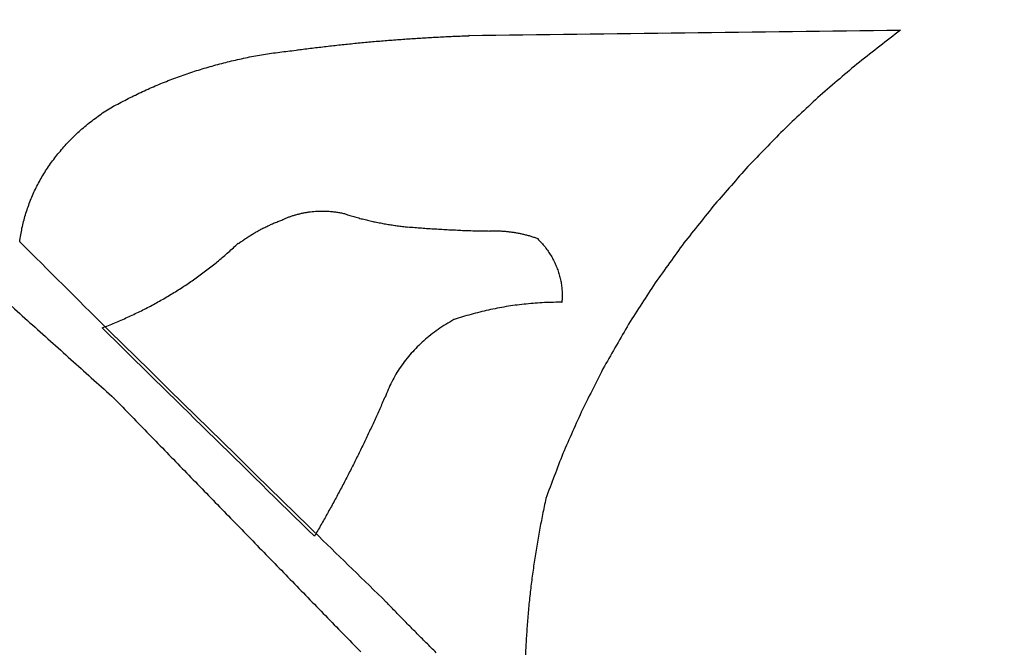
# Model space of a CAD drawing. Header units: inches. Extents: x 0 to 34, y 0 to 22.
# Tile 15 of 76: x 4.9511 to 5.0846, y 17.0195 to 17.1045. Entities that reach past the tile are written whole.
import ezdxf

# ---------------------------------------------------------------- set-up
doc = ezdxf.new("R2010")
doc.units = ezdxf.units.IN
doc.header["$LTSCALE"] = 1.87
doc.header["$MEASUREMENT"] = 0
doc.layers.get('0').update_dxf_attribs({"linetype": 'CONTINUOUS'})
doc.layers.add('DATUMCURVES', color=7, linetype='CONTINUOUS')
doc.layers.add('DIMENSIONS', color=7, linetype='CONTINUOUS')
doc.styles.get("Standard").update_dxf_attribs({"font": 'txt', "width": 0.8})
doc.dimstyles.new('DIMSTYLE_1', dxfattribs={"dimtxt": 0.125, "dimasz": 0.18, "dimexe": 0.18, "dimexo": 0.0625, "dimgap": 0.09, "dimtad": 0, "dimtih": 1, "dimtoh": 1, "dimlfac": 2, "dimzin": 4, "dimdsep": 46, "dimtxsty": 'STANDARD', "dimblk": '_FILLED', "dimblk1": '_FILLED', "dimblk2": '_FILLED', "dimcen": 0.09, "dimadec": 0, "dimazin": 0, "dimtp": 0.01, "dimtm": 0.01, "dimtfac": 1, "dimtofl": 0, "dimtmove": 0, "dimatfit": 3, "dimldrblk": '_FILLED', "dimfxl": 1, "dimtolj": 1, "dimtzin": 4, "dimarcsym": 0})

# ---------------------------------------------------------------- blocks, each defined once
blk = doc.blocks.new('_FILLED')
at = {"color": 0, "linetype": 'BYBLOCK'}
blk.add_solid([(0, 0), (-1, 0.17361), (-1, -0.17361)], dxfattribs=at)
blk = doc.blocks.new('*D4')
at = {"layer": 'DIMENSIONS', "color": 2, "linetype": 'CONTINUOUS'}
for p, q in [((4.21834, 15.73247), (4.21834, 19.55047)), ((9.9503, 18.05047), (9.9503, 19.55047)), ((4.21834, 19.42547), (7.29977, 19.42547)), ((9.9503, 19.42547), (8.74977, 19.42547)), ((9.9503, 16.50913), (9.9503, 17.80047))]:
    blk.add_line(p, q, dxfattribs=at)
at = {"layer": 'DIMENSIONS', "color": 2, "linetype": 'CONTINUOUS', "xscale": 0.18, "yscale": 0.18, "zscale": 0.18, "rotation": 180}
blk.add_blockref('_FILLED', (4.21834, 19.42547), dxfattribs=at)
at = {"layer": 'DIMENSIONS', "color": 2, "linetype": 'CONTINUOUS', "xscale": 0.18, "yscale": 0.18, "zscale": 0.18}
blk.add_blockref('_FILLED', (9.9503, 19.42547), dxfattribs=at)
at = {"layer": 'DIMENSIONS', "color": 2, "linetype": 'CONTINUOUS', "width": 0.8}
for s, p in [('[', (7.98727, 19.36297)), (']', (8.58727, 19.36297)), ('11.46', (7.36227, 19.36297)), ('291.2', (8.08727, 19.36297))]:
    blk.add_text(s, height=0.125, dxfattribs=at).set_placement(p)

msp = doc.modelspace()

# ---------------------------------------------------------------- linework, layer by layer
at = {"layer": 'DATUMCURVES', "color": 40, "linetype": 'CONTINUOUS'}
for points in [[(5.01202, 17.10235, 4.01921), (5.03152, 17.10259, 4.01906), (5.05102, 17.10283, 4.01891), (5.07053, 17.10308, 4.01876)], [(5.07053, 17.10308, 4.01876), (5.06867, 17.10163, 4.01966), (5.06681, 17.10019, 4.02056), (5.06496, 17.09875, 4.02146)], [(4.99653, 17.10129, 4.01987), (4.99717, 17.10135, 4.01983), (4.99782, 17.10141, 4.01979), (4.99846, 17.10148, 4.01975)], [(4.99846, 17.10148, 4.01975), (4.9991, 17.10153, 4.01972), (4.99975, 17.10159, 4.01969), (5.00039, 17.10164, 4.01965)], [(5.00039, 17.10164, 4.01965), (5.00104, 17.10169, 4.01962), (5.00169, 17.10174, 4.01959), (5.00233, 17.10179, 4.01956)], [(5.00233, 17.10179, 4.01956), (5.00298, 17.10184, 4.01953), (5.00362, 17.10188, 4.0195), (5.00427, 17.10193, 4.01947)], [(5.00427, 17.10193, 4.01947), (5.00492, 17.10197, 4.01945), (5.00556, 17.10201, 4.01942), (5.00621, 17.10205, 4.01939)], [(5.00621, 17.10205, 4.01939), (5.00686, 17.10209, 4.01937), (5.0075, 17.10212, 4.01935), (5.00815, 17.10216, 4.01933)], [(5.00815, 17.10216, 4.01933), (5.0088, 17.10219, 4.01931), (5.00945, 17.10222, 4.01929), (5.01009, 17.10225, 4.01927)], [(5.01009, 17.10225, 4.01927), (5.01074, 17.10227, 4.01926), (5.01139, 17.1023, 4.01924), (5.01204, 17.10232, 4.01922)], [(5.01204, 17.10232, 4.01922), (5.01203, 17.10233, 4.01922), (5.01202, 17.10234, 4.01922), (5.01202, 17.10235, 4.01921)], [(4.98443, 17.09982, 4.02079), (4.98516, 17.09993, 4.02072), (4.98589, 17.10003, 4.02066), (4.98663, 17.10014, 4.02059)], [(4.98663, 17.10014, 4.02059), (4.98736, 17.10022, 4.02054), (4.9881, 17.1003, 4.02049), (4.98884, 17.10039, 4.02044)], [(4.98882, 17.1004, 4.02043), (4.98946, 17.10048, 4.02038), (4.9901, 17.10056, 4.02033), (4.99074, 17.10065, 4.02027)], [(4.98884, 17.10039, 4.02044), (4.98883, 17.10039, 4.02043), (4.98883, 17.10039, 4.02043), (4.98882, 17.1004, 4.02043)], [(4.99074, 17.10065, 4.02027), (4.99138, 17.10072, 4.02023), (4.99203, 17.1008, 4.02018), (4.99267, 17.10087, 4.02013)], [(4.99267, 17.10087, 4.02013), (4.99331, 17.10095, 4.02009), (4.99395, 17.10102, 4.02004), (4.9946, 17.10109, 4.02)], [(4.9946, 17.10109, 4.02), (4.99524, 17.10116, 4.01995), (4.99588, 17.10122, 4.01991), (4.99653, 17.10129, 4.01987)], [(4.97796, 17.09844, 4.02165), (4.97867, 17.09862, 4.02154), (4.97938, 17.0988, 4.02143), (4.98009, 17.09897, 4.02132)], [(4.98009, 17.09897, 4.02132), (4.98081, 17.09913, 4.02122), (4.98153, 17.09928, 4.02113), (4.98225, 17.09944, 4.02103)], [(4.98225, 17.09944, 4.02103), (4.98297, 17.09957, 4.02095), (4.9837, 17.09969, 4.02087), (4.98443, 17.09982, 4.02079)], [(4.97378, 17.09717, 4.02244), (4.97447, 17.0974, 4.0223), (4.97516, 17.09762, 4.02216), (4.97585, 17.09784, 4.02203)], [(4.97585, 17.09784, 4.02203), (4.97656, 17.09804, 4.0219), (4.97726, 17.09824, 4.02177), (4.97796, 17.09844, 4.02165)], [(5.06496, 17.09875, 4.02146), (5.06319, 17.09724, 4.0224), (5.06142, 17.09574, 4.02334), (5.05965, 17.09423, 4.02429)], [(4.96972, 17.09563, 4.02341), (4.97039, 17.0959, 4.02324), (4.97106, 17.09617, 4.02307), (4.97173, 17.09643, 4.0229)], [(4.97173, 17.09643, 4.0229), (4.97241, 17.09668, 4.02275), (4.9731, 17.09693, 4.0226), (4.97378, 17.09717, 4.02244)], [(4.96581, 17.09381, 4.02454), (4.96646, 17.09413, 4.02435), (4.9671, 17.09444, 4.02415), (4.96775, 17.09476, 4.02395)], [(4.96775, 17.09476, 4.02395), (4.96841, 17.09505, 4.02377), (4.96906, 17.09534, 4.02359), (4.96972, 17.09563, 4.02341)], [(4.96392, 17.09281, 4.02517), (4.96455, 17.09314, 4.02496), (4.96518, 17.09348, 4.02475), (4.96581, 17.09381, 4.02454)], [(5.05965, 17.09423, 4.02429), (5.05797, 17.09265, 4.02527), (5.05629, 17.09108, 4.02625), (5.05461, 17.0895, 4.02724)], [(4.96212, 17.09171, 4.02586), (4.96271, 17.09209, 4.02562), (4.96329, 17.09246, 4.02539), (4.96387, 17.09283, 4.02515)], [(4.96387, 17.09283, 4.02515), (4.96389, 17.09283, 4.02516), (4.9639, 17.09282, 4.02517), (4.96392, 17.09281, 4.02517)], [(4.96049, 17.0905, 4.02661), (4.96103, 17.0909, 4.02636), (4.96158, 17.09131, 4.02611), (4.96212, 17.09171, 4.02586)], [(4.95896, 17.08919, 4.02743), (4.95947, 17.08963, 4.02716), (4.95998, 17.09006, 4.02689), (4.96049, 17.0905, 4.02661)], [(5.05461, 17.0895, 4.02724), (5.05303, 17.08787, 4.02826), (5.05144, 17.08623, 4.02928), (5.04985, 17.08459, 4.03031)], [(4.95756, 17.0878, 4.0283), (4.95803, 17.08827, 4.02801), (4.9585, 17.08873, 4.02772), (4.95896, 17.08919, 4.02743)], [(4.95628, 17.08633, 4.02922), (4.95671, 17.08682, 4.02891), (4.95713, 17.08731, 4.02861), (4.95756, 17.0878, 4.0283)], [(4.95512, 17.0848, 4.03018), (4.95551, 17.08531, 4.02986), (4.95589, 17.08582, 4.02954), (4.95628, 17.08633, 4.02922)], [(4.9541, 17.08319, 4.03118), (4.95444, 17.08373, 4.03085), (4.95478, 17.08426, 4.03051), (4.95512, 17.0848, 4.03018)], [(5.04985, 17.08459, 4.03031), (5.04835, 17.08289, 4.03137), (5.04686, 17.0812, 4.03243), (5.04537, 17.0795, 4.03349)], [(4.95321, 17.08153, 4.03222), (4.95351, 17.08208, 4.03187), (4.9538, 17.08264, 4.03153), (4.9541, 17.08319, 4.03118)], [(4.95246, 17.07981, 4.03329), (4.95271, 17.08039, 4.03293), (4.95296, 17.08096, 4.03258), (4.95321, 17.08153, 4.03222)], [(4.95186, 17.07805, 4.03439), (4.95206, 17.07864, 4.03403), (4.95226, 17.07923, 4.03366), (4.95246, 17.07981, 4.03329)], [(5.04537, 17.0795, 4.03349), (5.04397, 17.07775, 4.03458), (5.04257, 17.07599, 4.03568), (5.04117, 17.07424, 4.03677)], [(4.9514, 17.07624, 4.03552), (4.95155, 17.07684, 4.03515), (4.9517, 17.07745, 4.03477), (4.95186, 17.07805, 4.03439)], [(4.98635, 17.07724, 4.0349), (4.98654, 17.07731, 4.03485), (4.98673, 17.07738, 4.03481), (4.98691, 17.07745, 4.03477)], [(4.9869, 17.07747, 4.03476), (4.98703, 17.07752, 4.03472), (4.98716, 17.07758, 4.03469), (4.9873, 17.07764, 4.03465)], [(4.98691, 17.07745, 4.03477), (4.98691, 17.07746, 4.03476), (4.9869, 17.07746, 4.03476), (4.9869, 17.07747, 4.03476)], [(4.9873, 17.07764, 4.03465), (4.98744, 17.07769, 4.03462), (4.98757, 17.07775, 4.03458), (4.98771, 17.0778, 4.03455)], [(4.98771, 17.0778, 4.03455), (4.98785, 17.07785, 4.03452), (4.98799, 17.0779, 4.03449), (4.98813, 17.07794, 4.03446)], [(4.98813, 17.07794, 4.03446), (4.98827, 17.07799, 4.03443), (4.98841, 17.07803, 4.03441), (4.98856, 17.07807, 4.03438)], [(4.98856, 17.07807, 4.03438), (4.9887, 17.07811, 4.03436), (4.98884, 17.07815, 4.03433), (4.98899, 17.07818, 4.03431)], [(4.98899, 17.07818, 4.03431), (4.98913, 17.07822, 4.03429), (4.98928, 17.07825, 4.03427), (4.98942, 17.07829, 4.03425)], [(4.98942, 17.07829, 4.03425), (4.98957, 17.07831, 4.03423), (4.98971, 17.07834, 4.03421), (4.98986, 17.07837, 4.03419)], [(4.98986, 17.07837, 4.03419), (4.99001, 17.07839, 4.03418), (4.99016, 17.07842, 4.03416), (4.9903, 17.07844, 4.03415)], [(4.9903, 17.07844, 4.03415), (4.99045, 17.07846, 4.03414), (4.9906, 17.07848, 4.03413), (4.99075, 17.07849, 4.03412)], [(4.99075, 17.07849, 4.03412), (4.9909, 17.07851, 4.03411), (4.99105, 17.07852, 4.0341), (4.9912, 17.07853, 4.03409)], [(4.9912, 17.07853, 4.03409), (4.99135, 17.07854, 4.03409), (4.9915, 17.07855, 4.03408), (4.99165, 17.07856, 4.03408)], [(4.99165, 17.07856, 4.03408), (4.9918, 17.07856, 4.03407), (4.99195, 17.07856, 4.03407), (4.9921, 17.07857, 4.03407)], [(4.9921, 17.07857, 4.03407), (4.9922, 17.07857, 4.03407), (4.99229, 17.07856, 4.03407), (4.99238, 17.07856, 4.03407)], [(4.99238, 17.07856, 4.03407), (4.99248, 17.07856, 4.03407), (4.99257, 17.07856, 4.03408), (4.99266, 17.07855, 4.03408)], [(4.99266, 17.07855, 4.03408), (4.99275, 17.07855, 4.03408), (4.99285, 17.07854, 4.03409), (4.99294, 17.07854, 4.03409)], [(4.99294, 17.07854, 4.03409), (4.99303, 17.07853, 4.03409), (4.99312, 17.07852, 4.0341), (4.99322, 17.07852, 4.0341)], [(4.99322, 17.07852, 4.0341), (4.99331, 17.07851, 4.03411), (4.9934, 17.0785, 4.03411), (4.99349, 17.07849, 4.03412)], [(4.99349, 17.07849, 4.03412), (4.99358, 17.07848, 4.03412), (4.99368, 17.07847, 4.03413), (4.99377, 17.07846, 4.03414)], [(4.99377, 17.07846, 4.03414), (4.99386, 17.07845, 4.03414), (4.99395, 17.07843, 4.03415), (4.99404, 17.07842, 4.03416)], [(4.99404, 17.07842, 4.03416), (4.99413, 17.07841, 4.03417), (4.99422, 17.07839, 4.03418), (4.99431, 17.07838, 4.03419)], [(4.99431, 17.07838, 4.03419), (4.9944, 17.07836, 4.0342), (4.99449, 17.07835, 4.03421), (4.99458, 17.07833, 4.03422)], [(4.99458, 17.07833, 4.03422), (4.99467, 17.07831, 4.03423), (4.99476, 17.07829, 4.03424), (4.99485, 17.07827, 4.03425)], [(4.99485, 17.07827, 4.03425), (4.99494, 17.07825, 4.03427), (4.99503, 17.07823, 4.03428), (4.99512, 17.07821, 4.03429)], [(4.99512, 17.07821, 4.03429), (4.99521, 17.07819, 4.0343), (4.99529, 17.07817, 4.03432), (4.99538, 17.07815, 4.03433)], [(4.99538, 17.07815, 4.03433), (4.99538, 17.07814, 4.03434), (4.99538, 17.07813, 4.03434), (4.99537, 17.07812, 4.03435)], [(4.99537, 17.07812, 4.03435), (4.9956, 17.07805, 4.03439), (4.99582, 17.07798, 4.03444), (4.99605, 17.07791, 4.03448)], [(4.99605, 17.07791, 4.03448), (4.99627, 17.07785, 4.03452), (4.9965, 17.07778, 4.03456), (4.99673, 17.07772, 4.0346)], [(4.99673, 17.07772, 4.0346), (4.99695, 17.07766, 4.03464), (4.99718, 17.07759, 4.03468), (4.99741, 17.07753, 4.03472)], [(4.99741, 17.07753, 4.03472), (4.99764, 17.07748, 4.03475), (4.99787, 17.07742, 4.03479), (4.9981, 17.07736, 4.03482)], [(4.95109, 17.0744, 4.03667), (4.95119, 17.07502, 4.03629), (4.9513, 17.07563, 4.03591), (4.9514, 17.07624, 4.03552)], [(4.98368, 17.07602, 4.03566), (4.98385, 17.07611, 4.0356), (4.98402, 17.0762, 4.03555), (4.9842, 17.07629, 4.03549)], [(4.9842, 17.07629, 4.03549), (4.98437, 17.07638, 4.03544), (4.98455, 17.07646, 4.03539), (4.98472, 17.07655, 4.03533)], [(4.98472, 17.07655, 4.03533), (4.9849, 17.07663, 4.03528), (4.98508, 17.07671, 4.03523), (4.98526, 17.07679, 4.03518)], [(4.98526, 17.07679, 4.03518), (4.98544, 17.07687, 4.03513), (4.98562, 17.07695, 4.03508), (4.9858, 17.07702, 4.03503)], [(4.9858, 17.07702, 4.03503), (4.98599, 17.0771, 4.03499), (4.98617, 17.07717, 4.03494), (4.98635, 17.07724, 4.0349)], [(4.9981, 17.07736, 4.03482), (4.99833, 17.07731, 4.03486), (4.99856, 17.07725, 4.03489), (4.99879, 17.0772, 4.03492)], [(4.99879, 17.0772, 4.03492), (4.99902, 17.07715, 4.03495), (4.99925, 17.0771, 4.03499), (4.99949, 17.07705, 4.03502)], [(4.99949, 17.07705, 4.03502), (4.99972, 17.07701, 4.03505), (4.99995, 17.07696, 4.03507), (5.00018, 17.07691, 4.0351)], [(5.00018, 17.07691, 4.0351), (5.00042, 17.07687, 4.03513), (5.00065, 17.07683, 4.03515), (5.00089, 17.07679, 4.03518)], [(5.00089, 17.07679, 4.03518), (5.00112, 17.07675, 4.0352), (5.00136, 17.07671, 4.03523), (5.00159, 17.07668, 4.03525)], [(5.00159, 17.07668, 4.03525), (5.00183, 17.07664, 4.03527), (5.00206, 17.07661, 4.03529), (5.0023, 17.07657, 4.03532)], [(5.0023, 17.07657, 4.03532), (5.00254, 17.07654, 4.03534), (5.00277, 17.07651, 4.03535), (5.00301, 17.07648, 4.03537)], [(5.00301, 17.07648, 4.03537), (5.00325, 17.07645, 4.03539), (5.00348, 17.07643, 4.03541), (5.00372, 17.0764, 4.03542)], [(5.00372, 17.0764, 4.03542), (5.00373, 17.07641, 4.03542), (5.00373, 17.07642, 4.03541), (5.00374, 17.07642, 4.03541)], [(5.00374, 17.07642, 4.03541), (5.00404, 17.07639, 4.03543), (5.00435, 17.07637, 4.03544), (5.00466, 17.07634, 4.03546)], [(5.00466, 17.07634, 4.03546), (5.00497, 17.07632, 4.03548), (5.00528, 17.07629, 4.03549), (5.00558, 17.07627, 4.03551)], [(5.00558, 17.07627, 4.03551), (5.00589, 17.07625, 4.03552), (5.0062, 17.07623, 4.03553), (5.00651, 17.0762, 4.03555)], [(5.00651, 17.0762, 4.03555), (5.00682, 17.07618, 4.03556), (5.00712, 17.07617, 4.03557), (5.00743, 17.07615, 4.03558)], [(5.00743, 17.07615, 4.03558), (5.00774, 17.07613, 4.03559), (5.00805, 17.07611, 4.03561), (5.00836, 17.07609, 4.03562)], [(5.00836, 17.07609, 4.03562), (5.00867, 17.07607, 4.03563), (5.00897, 17.07606, 4.03564), (5.00928, 17.07604, 4.03565)], [(4.98124, 17.0745, 4.03661), (4.98139, 17.07461, 4.03654), (4.98155, 17.07472, 4.03648), (4.98171, 17.07483, 4.03641)], [(4.98171, 17.07483, 4.03641), (4.98187, 17.07493, 4.03634), (4.98203, 17.07504, 4.03627), (4.98219, 17.07514, 4.03621)], [(4.98219, 17.07514, 4.03621), (4.98235, 17.07525, 4.03614), (4.98251, 17.07535, 4.03608), (4.98267, 17.07545, 4.03602)], [(4.98267, 17.07545, 4.03602), (4.98284, 17.07555, 4.03596), (4.98301, 17.07564, 4.0359), (4.98317, 17.07574, 4.03583)], [(4.98317, 17.07574, 4.03583), (4.98334, 17.07584, 4.03578), (4.98351, 17.07593, 4.03572), (4.98368, 17.07602, 4.03566)], [(5.00928, 17.07604, 4.03565), (5.00959, 17.07603, 4.03566), (5.0099, 17.07601, 4.03567), (5.01021, 17.076, 4.03568)], [(5.01021, 17.076, 4.03568), (5.01052, 17.07598, 4.03568), (5.01083, 17.07597, 4.03569), (5.01114, 17.07595, 4.0357)], [(5.01114, 17.07595, 4.0357), (5.01144, 17.07594, 4.03571), (5.01175, 17.07593, 4.03571), (5.01206, 17.07592, 4.03572)], [(5.01206, 17.07592, 4.03572), (5.01237, 17.07591, 4.03573), (5.01268, 17.0759, 4.03573), (5.01299, 17.0759, 4.03574)], [(5.01299, 17.0759, 4.03574), (5.0133, 17.07589, 4.03574), (5.01361, 17.07588, 4.03575), (5.01392, 17.07587, 4.03575)], [(5.01392, 17.07587, 4.03575), (5.01422, 17.07587, 4.03576), (5.01453, 17.07586, 4.03576), (5.01484, 17.07586, 4.03576)], [(5.01484, 17.07586, 4.03576), (5.01483, 17.07586, 4.03576), (5.01482, 17.07587, 4.03575), (5.01481, 17.07588, 4.03575)], [(5.01481, 17.07588, 4.03575), (5.01482, 17.07588, 4.03575), (5.01484, 17.07588, 4.03575), (5.01486, 17.07588, 4.03575)], [(5.01486, 17.07588, 4.03575), (5.01488, 17.07588, 4.03575), (5.01489, 17.07588, 4.03575), (5.01491, 17.07588, 4.03575)], [(5.01491, 17.07588, 4.03575), (5.01493, 17.07588, 4.03575), (5.01495, 17.07588, 4.03575), (5.01497, 17.07588, 4.03575)], [(5.01497, 17.07588, 4.03575), (5.01498, 17.07588, 4.03575), (5.015, 17.07588, 4.03575), (5.01502, 17.07588, 4.03575)], [(5.01502, 17.07588, 4.03575), (5.01504, 17.07588, 4.03575), (5.01505, 17.07588, 4.03575), (5.01507, 17.07588, 4.03575)], [(5.01507, 17.07588, 4.03575), (5.01509, 17.07588, 4.03575), (5.01511, 17.07588, 4.03575), (5.01513, 17.07588, 4.03575)], [(5.01513, 17.07588, 4.03575), (5.01514, 17.07588, 4.03575), (5.01516, 17.07588, 4.03575), (5.01518, 17.07588, 4.03575)], [(5.01518, 17.07588, 4.03575), (5.0152, 17.07588, 4.03575), (5.01521, 17.07588, 4.03575), (5.01523, 17.07588, 4.03575)], [(5.01523, 17.07588, 4.03575), (5.01525, 17.07588, 4.03575), (5.01527, 17.07588, 4.03575), (5.01529, 17.07588, 4.03575)], [(5.01529, 17.07588, 4.03575), (5.0153, 17.07588, 4.03575), (5.01532, 17.07589, 4.03575), (5.01534, 17.07589, 4.03574)], [(5.01534, 17.07589, 4.03574), (5.01536, 17.07589, 4.03574), (5.01537, 17.07589, 4.03574), (5.01539, 17.07589, 4.03574)], [(5.01539, 17.07589, 4.03574), (5.01541, 17.07589, 4.03574), (5.01543, 17.07589, 4.03574), (5.01545, 17.07589, 4.03574)], [(5.01545, 17.07589, 4.03574), (5.01561, 17.07588, 4.03575), (5.01578, 17.07588, 4.03575), (5.01595, 17.07588, 4.03575)], [(5.01595, 17.07588, 4.03575), (5.01612, 17.07587, 4.03575), (5.01629, 17.07586, 4.03576), (5.01646, 17.07586, 4.03576)], [(5.01646, 17.07586, 4.03576), (5.01662, 17.07584, 4.03577), (5.01679, 17.07583, 4.03578), (5.01696, 17.07582, 4.03579)], [(5.01696, 17.07582, 4.03579), (5.01713, 17.0758, 4.0358), (5.01729, 17.07578, 4.03581), (5.01746, 17.07577, 4.03582)], [(5.01746, 17.07577, 4.03582), (5.01763, 17.07575, 4.03583), (5.01779, 17.07573, 4.03585), (5.01796, 17.0757, 4.03586)], [(5.01796, 17.0757, 4.03586), (5.01812, 17.07568, 4.03588), (5.01829, 17.07565, 4.03589), (5.01845, 17.07562, 4.03591)], [(5.01845, 17.07562, 4.03591), (5.01862, 17.07559, 4.03593), (5.01878, 17.07556, 4.03595), (5.01895, 17.07553, 4.03597)], [(5.01895, 17.07553, 4.03597), (5.01911, 17.0755, 4.03599), (5.01927, 17.07546, 4.03601), (5.01943, 17.07542, 4.03603)], [(5.01943, 17.07542, 4.03603), (5.01959, 17.07538, 4.03606), (5.01976, 17.07534, 4.03608), (5.01992, 17.0753, 4.03611)], [(5.01992, 17.0753, 4.03611), (5.02008, 17.07525, 4.03614), (5.02024, 17.07521, 4.03617), (5.0204, 17.07516, 4.0362)], [(5.0204, 17.07516, 4.0362), (5.02055, 17.07511, 4.03623), (5.02071, 17.07506, 4.03626), (5.02087, 17.07501, 4.03629)], [(5.02087, 17.07501, 4.03629), (5.02102, 17.07495, 4.03633), (5.02118, 17.0749, 4.03636), (5.02134, 17.07484, 4.0364)], [(5.02134, 17.07484, 4.0364), (5.02134, 17.07483, 4.0364), (5.02134, 17.07482, 4.03641), (5.02134, 17.07481, 4.03642)], [(5.02134, 17.07481, 4.03642), (5.02151, 17.07463, 4.03653), (5.02168, 17.07445, 4.03664), (5.02185, 17.07427, 4.03675)], [(4.96283, 17.06273, 4.04396), (4.95892, 17.06662, 4.04153), (4.95501, 17.07051, 4.0391), (4.95109, 17.0744, 4.03667)], [(4.97941, 17.07299, 4.03755), (4.97985, 17.0734, 4.0373), (4.98028, 17.0738, 4.03705), (4.98072, 17.0742, 4.0368)], [(4.98072, 17.0742, 4.0368), (4.98074, 17.07419, 4.03681), (4.98076, 17.07417, 4.03682), (4.98078, 17.07416, 4.03682)], [(4.98078, 17.07416, 4.03682), (4.98093, 17.07427, 4.03675), (4.98109, 17.07439, 4.03668), (4.98124, 17.0745, 4.03661)], [(5.02185, 17.07427, 4.03675), (5.02201, 17.07408, 4.03687), (5.02217, 17.07389, 4.03699), (5.02233, 17.0737, 4.03711)], [(5.02233, 17.0737, 4.03711), (5.02247, 17.07351, 4.03723), (5.02262, 17.07331, 4.03735), (5.02276, 17.07312, 4.03748)], [(5.04117, 17.07424, 4.03677), (5.03987, 17.07244, 4.0379), (5.03857, 17.07063, 4.03903), (5.03727, 17.06882, 4.04016)], [(4.97806, 17.07184, 4.03828), (4.97851, 17.07222, 4.03803), (4.97896, 17.07261, 4.03779), (4.97941, 17.07299, 4.03755)], [(5.02276, 17.07312, 4.03748), (5.02289, 17.07292, 4.0376), (5.02302, 17.07271, 4.03773), (5.02315, 17.07251, 4.03785)], [(5.02315, 17.07251, 4.03785), (5.02327, 17.0723, 4.03798), (5.02338, 17.0721, 4.03811), (5.0235, 17.07189, 4.03824)], [(4.97522, 17.06964, 4.03965), (4.9757, 17.07, 4.03942), (4.97618, 17.07036, 4.0392), (4.97666, 17.07072, 4.03897)], [(4.97666, 17.07072, 4.03897), (4.97713, 17.07109, 4.03874), (4.9776, 17.07146, 4.03851), (4.97806, 17.07184, 4.03828)], [(5.0235, 17.07189, 4.03824), (5.0236, 17.07167, 4.03838), (5.0237, 17.07146, 4.03851), (5.0238, 17.07125, 4.03864)], [(5.0238, 17.07125, 4.03864), (5.02389, 17.07103, 4.03878), (5.02397, 17.07081, 4.03892), (5.02406, 17.07059, 4.03905)], [(4.97374, 17.06861, 4.04029), (4.97423, 17.06896, 4.04007), (4.97473, 17.0693, 4.03986), (4.97522, 17.06964, 4.03965)], [(5.02406, 17.07059, 4.03905), (5.02413, 17.07037, 4.03919), (5.0242, 17.07015, 4.03933), (5.02427, 17.06993, 4.03947)], [(5.02427, 17.06993, 4.03947), (5.02433, 17.0697, 4.03961), (5.02438, 17.06948, 4.03975), (5.02444, 17.06925, 4.03989)], [(4.97221, 17.06763, 4.0409), (4.97272, 17.06796, 4.0407), (4.97323, 17.06829, 4.04049), (4.97374, 17.06861, 4.04029)], [(5.02444, 17.06925, 4.03989), (5.02448, 17.06903, 4.04003), (5.02452, 17.0688, 4.04017), (5.02456, 17.06857, 4.04032)], [(5.02456, 17.06857, 4.04032), (5.02458, 17.06834, 4.04046), (5.02461, 17.06811, 4.0406), (5.02463, 17.06788, 4.04075)], [(5.03727, 17.06882, 4.04016), (5.03607, 17.06697, 4.04132), (5.03487, 17.06511, 4.04248), (5.03367, 17.06325, 4.04364)], [(4.97064, 17.06669, 4.04149), (4.97116, 17.06701, 4.04129), (4.97169, 17.06732, 4.0411), (4.97221, 17.06763, 4.0409)], [(5.02463, 17.06788, 4.04075), (5.02464, 17.06765, 4.04089), (5.02465, 17.06741, 4.04104), (5.02466, 17.06718, 4.04118)], [(5.02466, 17.0671, 4.04123), (5.02465, 17.06707, 4.04125), (5.02465, 17.06705, 4.04127), (5.02465, 17.06702, 4.04129)], [(5.02465, 17.06702, 4.04129), (5.02465, 17.06699, 4.0413), (5.02465, 17.06697, 4.04132), (5.02465, 17.06694, 4.04134)], [(5.02465, 17.06694, 4.04134), (5.02465, 17.06691, 4.04135), (5.02465, 17.06689, 4.04137), (5.02465, 17.06686, 4.04139)], [(5.02465, 17.06686, 4.04139), (5.02465, 17.06683, 4.0414), (5.02465, 17.06681, 4.04142), (5.02465, 17.06678, 4.04143)], [(5.02465, 17.06678, 4.04143), (5.02465, 17.06676, 4.04145), (5.02465, 17.06673, 4.04147), (5.02465, 17.0667, 4.04148)], [(5.02466, 17.06718, 4.04118), (5.02466, 17.06715, 4.0412), (5.02466, 17.06713, 4.04122), (5.02466, 17.0671, 4.04123)], [(4.95006, 17.06561, 4.04216), (4.95098, 17.06478, 4.04268), (4.95191, 17.06396, 4.0432), (4.95283, 17.06313, 4.04372)], [(4.96739, 17.06496, 4.04257), (4.96794, 17.06524, 4.0424), (4.96849, 17.06552, 4.04222), (4.96904, 17.0658, 4.04205)], [(4.96904, 17.0658, 4.04205), (4.96957, 17.0661, 4.04186), (4.97011, 17.0664, 4.04167), (4.97064, 17.06669, 4.04149)], [(5.01586, 17.0654, 4.0423), (5.01546, 17.06531, 4.04235), (5.01506, 17.06523, 4.0424), (5.01466, 17.06515, 4.04245)], [(5.01706, 17.06561, 4.04216), (5.01666, 17.06554, 4.04221), (5.01626, 17.06547, 4.04225), (5.01586, 17.0654, 4.0423)], [(5.01827, 17.06579, 4.04205), (5.01787, 17.06573, 4.04209), (5.01747, 17.06567, 4.04213), (5.01706, 17.06561, 4.04216)], [(5.01949, 17.06594, 4.04196), (5.01908, 17.06589, 4.04199), (5.01868, 17.06584, 4.04202), (5.01827, 17.06579, 4.04205)], [(5.02071, 17.06606, 4.04188), (5.02031, 17.06602, 4.04191), (5.0199, 17.06598, 4.04193), (5.01949, 17.06594, 4.04196)], [(5.02194, 17.06614, 4.04183), (5.02153, 17.06612, 4.04185), (5.02112, 17.06609, 4.04187), (5.02071, 17.06606, 4.04188)], [(5.02317, 17.06619, 4.0418), (5.02276, 17.06618, 4.04181), (5.02235, 17.06616, 4.04182), (5.02194, 17.06614, 4.04183)], [(5.0244, 17.06621, 4.04179), (5.02399, 17.0662, 4.04179), (5.02358, 17.0662, 4.0418), (5.02317, 17.06619, 4.0418)], [(5.02442, 17.06621, 4.04179), (5.02442, 17.06621, 4.04179), (5.02441, 17.06621, 4.04179), (5.0244, 17.06621, 4.04179)], [(5.02444, 17.06621, 4.04179), (5.02444, 17.06621, 4.04179), (5.02443, 17.06621, 4.04179), (5.02442, 17.06621, 4.04179)], [(5.02446, 17.06621, 4.04179), (5.02446, 17.06621, 4.04179), (5.02445, 17.06621, 4.04179), (5.02444, 17.06621, 4.04179)], [(5.02448, 17.06621, 4.04179), (5.02448, 17.06621, 4.04179), (5.02447, 17.06621, 4.04179), (5.02446, 17.06621, 4.04179)], [(5.0245, 17.06621, 4.04179), (5.0245, 17.06621, 4.04179), (5.02449, 17.06621, 4.04179), (5.02448, 17.06621, 4.04179)], [(5.02452, 17.06621, 4.04179), (5.02452, 17.06621, 4.04179), (5.02451, 17.06621, 4.04179), (5.0245, 17.06621, 4.04179)], [(5.02454, 17.06621, 4.04179), (5.02454, 17.06621, 4.04179), (5.02453, 17.06621, 4.04179), (5.02452, 17.06621, 4.04179)], [(5.02456, 17.06621, 4.04179), (5.02456, 17.06621, 4.04179), (5.02455, 17.06621, 4.04179), (5.02454, 17.06621, 4.04179)], [(5.02458, 17.06621, 4.04179), (5.02458, 17.06621, 4.04179), (5.02457, 17.06621, 4.04179), (5.02456, 17.06621, 4.04179)], [(5.0246, 17.06621, 4.04179), (5.0246, 17.06621, 4.04179), (5.02459, 17.06621, 4.04179), (5.02458, 17.06621, 4.04179)], [(5.02462, 17.06621, 4.04179), (5.02461, 17.06621, 4.04179), (5.02461, 17.06621, 4.04179), (5.0246, 17.06621, 4.04179)], [(5.02463, 17.06638, 4.04169), (5.02463, 17.06635, 4.0417), (5.02462, 17.06633, 4.04172), (5.02462, 17.0663, 4.04173)], [(5.02462, 17.0663, 4.04173), (5.02462, 17.06628, 4.04175), (5.02462, 17.06625, 4.04177), (5.02462, 17.06622, 4.04178)], [(5.02462, 17.06622, 4.04178), (5.02462, 17.06622, 4.04179), (5.02463, 17.06621, 4.04179), (5.02464, 17.06621, 4.04179)], [(5.02464, 17.06621, 4.04179), (5.02464, 17.06621, 4.04179), (5.02463, 17.06621, 4.04179), (5.02462, 17.06621, 4.04179)], [(5.02464, 17.06654, 4.04158), (5.02464, 17.06651, 4.0416), (5.02464, 17.06649, 4.04162), (5.02463, 17.06646, 4.04163)], [(5.02463, 17.06646, 4.04163), (5.02463, 17.06643, 4.04165), (5.02463, 17.06641, 4.04167), (5.02463, 17.06638, 4.04169)], [(5.02465, 17.0667, 4.04148), (5.02465, 17.06668, 4.0415), (5.02464, 17.06665, 4.04152), (5.02464, 17.06662, 4.04153)], [(5.02464, 17.06662, 4.04153), (5.02464, 17.06659, 4.04155), (5.02464, 17.06657, 4.04157), (5.02464, 17.06654, 4.04158)], [(4.964, 17.06342, 4.04353), (4.96457, 17.06367, 4.04338), (4.96514, 17.06392, 4.04322), (4.96572, 17.06417, 4.04307)], [(4.96572, 17.06417, 4.04307), (4.96628, 17.06443, 4.0429), (4.96683, 17.0647, 4.04274), (4.96739, 17.06496, 4.04257)], [(5.01114, 17.06422, 4.04303), (5.01075, 17.0641, 4.04311), (5.01037, 17.06397, 4.04319), (5.00999, 17.06385, 4.04327)], [(5.0123, 17.06456, 4.04282), (5.01191, 17.06445, 4.04289), (5.01153, 17.06433, 4.04296), (5.01114, 17.06422, 4.04303)], [(5.01348, 17.06487, 4.04263), (5.01309, 17.06477, 4.04269), (5.01269, 17.06466, 4.04276), (5.0123, 17.06456, 4.04282)], [(5.01466, 17.06515, 4.04245), (5.01427, 17.06506, 4.04251), (5.01387, 17.06496, 4.04257), (5.01348, 17.06487, 4.04263)], [(4.95283, 17.06313, 4.04372), (4.95376, 17.0623, 4.04424), (4.95468, 17.06147, 4.04475), (4.95561, 17.06064, 4.04527)], [(4.96226, 17.06273, 4.04396), (4.96284, 17.06296, 4.04382), (4.96342, 17.06319, 4.04368), (4.964, 17.06342, 4.04353)], [(4.96227, 17.06273, 4.04396), (4.96226, 17.06273, 4.04396), (4.96226, 17.06273, 4.04396), (4.96226, 17.06273, 4.04396)], [(4.99106, 17.0345, 4.0616), (4.98146, 17.04391, 4.05572), (4.97186, 17.05332, 4.04984), (4.96227, 17.06273, 4.04396)], [(4.99164, 17.0345, 4.0616), (4.98203, 17.04391, 4.05572), (4.97243, 17.05332, 4.04984), (4.96283, 17.06273, 4.04396)], [(5.00887, 17.06321, 4.04367), (5.00852, 17.06298, 4.04381), (5.00817, 17.06275, 4.04396), (5.00782, 17.06252, 4.0441)], [(5.00997, 17.06385, 4.04327), (5.0096, 17.06364, 4.0434), (5.00923, 17.06342, 4.04353), (5.00887, 17.06321, 4.04367)], [(5.00999, 17.06385, 4.04327), (5.00998, 17.06385, 4.04327), (5.00997, 17.06385, 4.04327), (5.00997, 17.06385, 4.04327)], [(5.03367, 17.06325, 4.04364), (5.03257, 17.06134, 4.04483), (5.03148, 17.05944, 4.04602), (5.03038, 17.05753, 4.04721)], [(5.00683, 17.06178, 4.04456), (5.00651, 17.06152, 4.04472), (5.0062, 17.06126, 4.04489), (5.00589, 17.06099, 4.04505)], [(5.00782, 17.06252, 4.0441), (5.00749, 17.06227, 4.04425), (5.00716, 17.06203, 4.04441), (5.00683, 17.06178, 4.04456)], [(4.95561, 17.06064, 4.04527), (4.95653, 17.05981, 4.04579), (4.95745, 17.05898, 4.04631), (4.95838, 17.05815, 4.04682)], [(5.00501, 17.06016, 4.04557), (5.00473, 17.05987, 4.04575), (5.00446, 17.05958, 4.04593), (5.00419, 17.05929, 4.04611)], [(5.00589, 17.06099, 4.04505), (5.00559, 17.06072, 4.04522), (5.0053, 17.06044, 4.0454), (5.00501, 17.06016, 4.04557)], [(5.00419, 17.05929, 4.04611), (5.00393, 17.05899, 4.0463), (5.00368, 17.05869, 4.04649), (5.00343, 17.05838, 4.04668)], [(4.95838, 17.05815, 4.04682), (4.9593, 17.05732, 4.04734), (4.96022, 17.0565, 4.04786), (4.96115, 17.05567, 4.04838)], [(5.00273, 17.05743, 4.04728), (5.00252, 17.05711, 4.04748), (5.00231, 17.05678, 4.04769), (5.0021, 17.05645, 4.04789)], [(5.00343, 17.05838, 4.04668), (5.00319, 17.05807, 4.04688), (5.00296, 17.05775, 4.04708), (5.00273, 17.05743, 4.04728)], [(5.03038, 17.05753, 4.04721), (5.02939, 17.05558, 4.04843), (5.0284, 17.05363, 4.04965), (5.02741, 17.05168, 4.05087)], [(5.0021, 17.05645, 4.04789), (5.00192, 17.05611, 4.0481), (5.00173, 17.05577, 4.04831), (5.00154, 17.05543, 4.04853)], [(4.96115, 17.05567, 4.04838), (4.96207, 17.05483, 4.0489), (4.96299, 17.054, 4.04942), (4.96392, 17.05317, 4.04994)], [(5.00154, 17.05543, 4.04853), (5.00138, 17.05508, 4.04874), (5.00122, 17.05474, 4.04896), (5.00105, 17.05439, 4.04918)], [(5.00105, 17.05439, 4.04918), (5.00092, 17.05403, 4.0494), (5.00078, 17.05367, 4.04963), (5.00064, 17.05331, 4.04985)], [(4.96392, 17.05317, 4.04994), (4.9639, 17.05319, 4.04993), (4.96388, 17.0532, 4.04992), (4.96386, 17.05322, 4.04991)], [(4.96386, 17.05322, 4.04991), (4.96545, 17.05158, 4.05093), (4.96705, 17.04994, 4.05196), (4.96864, 17.04831, 4.05298)], [(5.00062, 17.05335, 4.04983), (5.00038, 17.05282, 4.05016), (5.00015, 17.05228, 4.05049), (4.99991, 17.05175, 4.05083)], [(5.00064, 17.05331, 4.04985), (5.00063, 17.05332, 4.04984), (5.00062, 17.05334, 4.04983), (5.00062, 17.05335, 4.04983)], [(4.99991, 17.05175, 4.05083), (4.99967, 17.05122, 4.05116), (4.99943, 17.05069, 4.05149), (4.99919, 17.05015, 4.05183)], [(5.02741, 17.05168, 4.05087), (5.02652, 17.04969, 4.05211), (5.02564, 17.0477, 4.05336), (5.02475, 17.04571, 4.0546)], [(4.99919, 17.05015, 4.05183), (4.99895, 17.04962, 4.05216), (4.9987, 17.04909, 4.05249), (4.99846, 17.04856, 4.05282)], [(4.96864, 17.04831, 4.05298), (4.97024, 17.04667, 4.054), (4.97183, 17.04503, 4.05503), (4.97342, 17.04339, 4.05605)], [(4.99846, 17.04856, 4.05282), (4.9982, 17.04803, 4.05315), (4.99795, 17.0475, 4.05348), (4.9977, 17.04698, 4.05381)], [(4.9977, 17.04698, 4.05381), (4.99744, 17.04645, 4.05414), (4.99719, 17.04592, 4.05447), (4.99693, 17.0454, 4.0548)], [(4.99693, 17.0454, 4.0548), (4.99667, 17.04487, 4.05513), (4.9964, 17.04435, 4.05545), (4.99614, 17.04382, 4.05578)], [(5.02475, 17.04571, 4.0546), (5.02398, 17.04368, 4.05587), (5.0232, 17.04165, 4.05714), (5.02243, 17.03962, 4.05841)], [(4.97342, 17.04339, 4.05605), (4.97502, 17.04176, 4.05707), (4.97661, 17.04012, 4.05809), (4.9782, 17.03848, 4.05912)], [(4.99614, 17.04382, 4.05578), (4.99587, 17.0433, 4.05611), (4.9956, 17.04277, 4.05644), (4.99534, 17.04225, 4.05676)], [(4.99534, 17.04225, 4.05676), (4.99506, 17.04173, 4.05709), (4.99479, 17.04121, 4.05741), (4.99451, 17.04069, 4.05774)], [(4.99451, 17.04069, 4.05774), (4.99423, 17.04017, 4.05806), (4.99395, 17.03965, 4.05839), (4.99368, 17.03913, 4.05871)], [(4.99368, 17.03913, 4.05871), (4.99339, 17.03862, 4.05903), (4.9931, 17.0381, 4.05936), (4.99282, 17.03758, 4.05968)], [(5.02245, 17.03961, 4.05842), (5.0223, 17.03889, 4.05886), (5.02215, 17.03818, 4.05931), (5.022, 17.03746, 4.05976)], [(5.02243, 17.03962, 4.05841), (5.02244, 17.03961, 4.05841), (5.02245, 17.03961, 4.05841), (5.02245, 17.03961, 4.05842)], [(4.9782, 17.03848, 4.05912), (4.9798, 17.03685, 4.06014), (4.98139, 17.03521, 4.06116), (4.98299, 17.03357, 4.06219)], [(4.99282, 17.03758, 4.05968), (4.99253, 17.03707, 4.06), (4.99224, 17.03656, 4.06032), (4.99195, 17.03604, 4.06064)], [(5.022, 17.03746, 4.05976), (5.02186, 17.03675, 4.0602), (5.02172, 17.03603, 4.06065), (5.02158, 17.03531, 4.0611)], [(4.99195, 17.03604, 4.06064), (4.99165, 17.03553, 4.06096), (4.99135, 17.03502, 4.06128), (4.99106, 17.0345, 4.0616)], [(5.02158, 17.03531, 4.0611), (5.02145, 17.0346, 4.06155), (5.02132, 17.03388, 4.06199), (5.0212, 17.03316, 4.06244)], [(4.98299, 17.03357, 4.06219), (4.98458, 17.03193, 4.06321), (4.98617, 17.0303, 4.06423), (4.98777, 17.02866, 4.06526)], [(5.0008, 17.02558, 4.06718), (4.99775, 17.02855, 4.06532), (4.99469, 17.03153, 4.06346), (4.99164, 17.0345, 4.0616)], [(5.0212, 17.03316, 4.06244), (5.02108, 17.03244, 4.06289), (5.02097, 17.03172, 4.06334), (5.02086, 17.031, 4.06379)], [(5.02086, 17.031, 4.06379), (5.02076, 17.03028, 4.06424), (5.02066, 17.02956, 4.06469), (5.02056, 17.02884, 4.06514)], [(4.98777, 17.02866, 4.06526), (4.98936, 17.02702, 4.06628), (4.99096, 17.02539, 4.0673), (4.99255, 17.02375, 4.06832)], [(5.02056, 17.02884, 4.06514), (5.02047, 17.02812, 4.06559), (5.02038, 17.0274, 4.06604), (5.0203, 17.02668, 4.0665)], [(5.0203, 17.02668, 4.0665), (5.02022, 17.02595, 4.06695), (5.02015, 17.02523, 4.0674), (5.02008, 17.02451, 4.06785)], [(5.00213, 17.02421, 4.06804), (5.00169, 17.02467, 4.06775), (5.00124, 17.02513, 4.06746), (5.00079, 17.0256, 4.06717)], [(5.00079, 17.0256, 4.06717), (5.0008, 17.02559, 4.06717), (5.0008, 17.02558, 4.06718), (5.0008, 17.02558, 4.06718)], [(5.00348, 17.02282, 4.0689), (5.00303, 17.02328, 4.06861), (5.00258, 17.02375, 4.06833), (5.00213, 17.02421, 4.06804)], [(5.02008, 17.02451, 4.06785), (5.02002, 17.02378, 4.0683), (5.01996, 17.02306, 4.06875), (5.0199, 17.02234, 4.06921)], [(4.99255, 17.02375, 4.06832), (4.99415, 17.02211, 4.06935), (4.99574, 17.02048, 4.07037), (4.99734, 17.01884, 4.07139)], [(5.00484, 17.02145, 4.06976), (5.00439, 17.02191, 4.06948), (5.00393, 17.02236, 4.06919), (5.00348, 17.02282, 4.0689)], [(5.00621, 17.02008, 4.07062), (5.00575, 17.02053, 4.07033), (5.0053, 17.02099, 4.07005), (5.00484, 17.02145, 4.06976)], [(5.0199, 17.02234, 4.06921), (5.01985, 17.02161, 4.06966), (5.0198, 17.02089, 4.07011), (5.01976, 17.02016, 4.07056)], [(5.00759, 17.01871, 4.07147), (5.00713, 17.01917, 4.07119), (5.00667, 17.01962, 4.0709), (5.00621, 17.02008, 4.07062)], [(5.01976, 17.02016, 4.07056), (5.01972, 17.01944, 4.07102), (5.01969, 17.01871, 4.07147), (5.01966, 17.01799, 4.07192)]]:
    msp.add_open_spline(points, degree=3, dxfattribs=at)

# ---------------------------------------------------------------- dimensions: what is measured, and where the dimension line sits
at = {"layer": 'DIMENSIONS', "color": 2, "linetype": 'CONTINUOUS'}
dim = msp.add_linear_dim(base=(9.9503, 19.42547), p1=(4.21834, 15.73247), p2=(9.9503, 16.50913), dimstyle='DIMSTYLE_1', dxfattribs=at)
dim.commit()
dim.dimension.update_dxf_attribs({"geometry": '*D4', "text_midpoint": (8.02477, 19.42547), "dimtype": 160})

doc.saveas('drawing.dxf')
